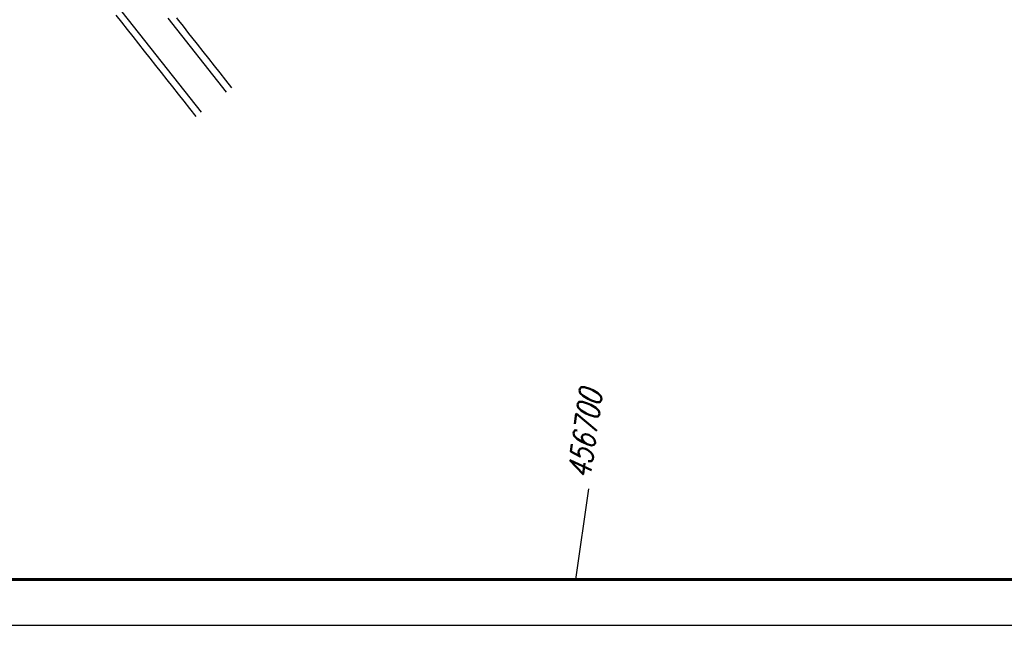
# Model space of a CAD drawing. Extents: x 0 to 1135, y 0 to 420.
# Tile 5 of 116: x 104 to 212, y 0 to 66. Entities that reach past the tile are written whole.
import ezdxf

# ---------------------------------------------------------------- set-up
doc = ezdxf.new("R2010")
doc.units = 0
doc.header["$LTSCALE"] = 2
doc.header["$MEASUREMENT"] = 0
doc.linetypes.add('AUSGEZOGEN', pattern=[0])
for name, color, linetype in [('FBRTOP', 8, 'AUSGEZOGEN'), ('NETZ', 250, 'AUSGEZOGEN'), ('RAHMEN', 250, 'AUSGEZOGEN'), ('Regenrückhaltebecken', 15, 'CONTINUOUS'), ('Wege', 15, 'CONTINUOUS')]:
    doc.layers.add(name, color=color, linetype=linetype)
doc.styles.add('ROMANS', font='romans.shx', dxfattribs={"width": 0.8})

msp = doc.modelspace()

# ---------------------------------------------------------------- linework, layer by layer
at = {"layer": 'FBRTOP', "const_width": 0.5}
for points in [[(778.2, 222.13, 0.000004), (815.61, 224.8, -0.000002), (853.01, 227.47, -0.000001), (902.89, 231.04, 0.000001), (950, 234.4, 0.000002)], [(778.49, 218.14, 0.000004), (815.89, 220.81, -0.000002), (853.3, 223.48, -0.000001), (903.17, 227.05, 0.000001), (950, 230.39, 0.000002)], [(703.39, 216.78, -0.000001), (715.86, 217.67, 0.000009)], [(703.68, 212.79, -0.000001), (716.15, 213.68, 0.000009)]]:
    msp.add_lwpolyline(points, format="xyb", dxfattribs=at)
at = {"layer": 'NETZ'}
msp.add_line((165.3, 5.02), (166.71, 14.92), dxfattribs=at)
at = {"layer": 'RAHMEN'}
msp.add_line((0, 0), (950, 0), dxfattribs=at)
at = {"layer": 'RAHMEN', "const_width": 0.35}
msp.add_lwpolyline([(25, 5), (1130, 5), (1130, 415), (25, 415), (25, 5)], dxfattribs=at)
at = {"layer": 'Regenrückhaltebecken', "linetype": 'Continuous'}
msp.add_line((123.78, 55.61), (123.1, 56.47), dxfattribs=at)
at = {"layer": 'Wege', "linetype": 'Continuous'}
for p, q in [((124.37, 56.08), (111.3, 72.62)), ((115.66, 65.89), (115.04, 66.67)), ((116.28, 65.1), (115.66, 65.89)), ((127.11, 58.25), (120.73, 66.33)), ((121.85, 66.11), (121.65, 66.37)), ((122.07, 65.85), (121.85, 66.11)), ((122.38, 65.46), (122.07, 65.85)), ((116.9, 64.32), (116.28, 65.1)), ((122.69, 65.06), (122.38, 65.46)), ((122.99, 64.67), (122.69, 65.06)), ((123.31, 64.28), (122.99, 64.67)), ((117.52, 63.53), (116.9, 64.32)), ((118.14, 62.75), (117.52, 63.53)), ((123.93, 63.49), (123.31, 64.28)), ((118.76, 61.96), (118.14, 62.75)), ((124.55, 62.71), (123.93, 63.49)), ((125.16, 61.92), (124.55, 62.71)), ((119.38, 61.18), (118.76, 61.96)), ((125.78, 61.14), (125.16, 61.92)), ((120, 60.39), (119.38, 61.18)), ((120.62, 59.61), (120, 60.39)), ((126.4, 60.35), (125.78, 61.14)), ((127.02, 59.57), (126.4, 60.35)), ((121.24, 58.82), (120.62, 59.61)), ((127.7, 58.71), (127.02, 59.57)), ((121.86, 58.04), (121.24, 58.82)), ((122.48, 57.26), (121.86, 58.04)), ((123.1, 56.47), (122.48, 57.26))]:
    msp.add_line(p, q, dxfattribs=at)

# ---------------------------------------------------------------- texts
at = {"layer": 'NETZ', "style": 'ROMANS', "oblique": 16.6, "width": 0.75}
msp.add_text('456700', height=2.5, rotation=81.9288, dxfattribs=at).set_placement((166.85, 15.91))

doc.saveas('drawing.dxf')
